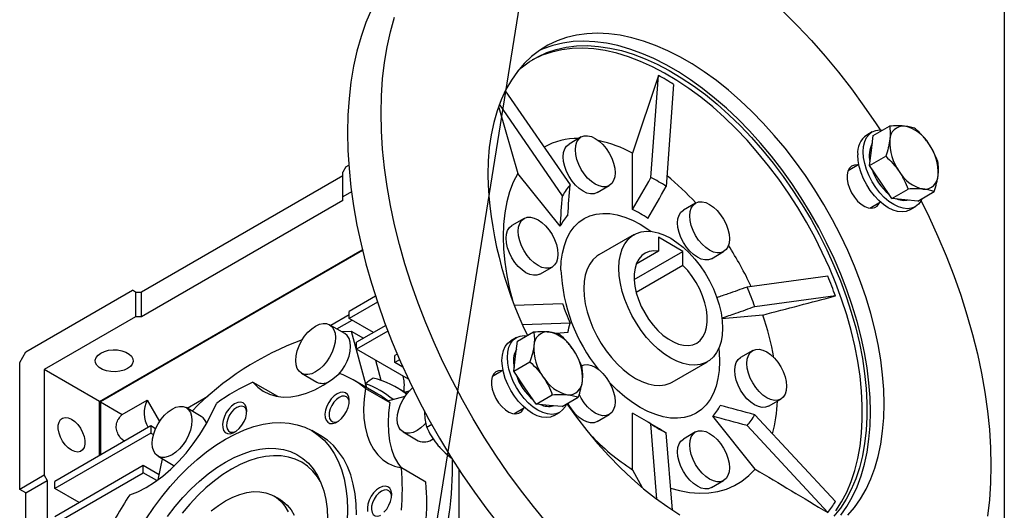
# Model space of a CAD drawing. Header units: millimetres. Extents: x 32 to 1365, y 32 to 1048.
# Tile 9 of 10: x 1137 to 1365, y 748 to 862. Entities that reach past the tile are written whole.
import ezdxf

# ---------------------------------------------------------------- set-up
doc = ezdxf.new("R2010")
doc.units = ezdxf.units.MM
doc.header["$LTSCALE"] = 5
doc.linetypes.add('SLD-Solid', pattern=[0])
doc.layers.add('TEXT', color=140, linetype='SLD-Solid', lineweight=25)
doc.styles.get("Standard").update_dxf_attribs({"font": 'VERDANA.TTF'})
doc.dimstyles.new('SLDDIMSTYLE0', dxfattribs={"dimtxt": 0.18, "dimasz": 5.08, "dimexe": 0, "dimexo": 0.0625, "dimgap": 0, "dimtad": 0, "dimtih": 1, "dimtoh": 1, "dimdec": 0, "dimrnd": 1e-09, "dimzin": 0, "dimdsep": 46, "dimtxsty": 'Standard', "dimblk1": 'DOT', "dimblk2": 'DOT', "dimsah": 1, "dimcen": 0.09, "dimadec": 0, "dimazin": 0, "dimtfac": 5.08, "dimtdec": 0, "dimtofl": 0, "dimtmove": 0, "dimatfit": 3, "dimldrblk": 'DOT', "dimfxl": 0, "dimfrac": 2, "dimtolj": 1, "dimtzin": 0, "dimarcsym": 0})

# ---------------------------------------------------------------- blocks, each defined once
blk = doc.blocks.new('_Dot')
at = {"color": 0, "linetype": 'ByBlock', "lineweight": -2}
blk.add_line((-0.5, 0), (-1, 0), dxfattribs=at)
at = {"color": 0, "linetype": 'ByBlock', "const_width": 0.5}
blk.add_lwpolyline([(-0.25, 0, 1), (0.25, 0, 1)], format="xyb", close=True, dxfattribs=at)

msp = doc.modelspace()

# ---------------------------------------------------------------- linework, layer by layer
for p, q in [((1285.034, 848.792), (1279.052, 830.84)), ((1283.318, 825.147), (1285.034, 848.792)), ((1249.529, 845.263), (1264.571, 823.471)), ((1288.57, 846.751), (1286.853, 823.106)), ((1248.008, 841.423), (1252.422, 826.102)), ((1262.804, 820.956), (1248.167, 842.159)), ((1334.607, 835.737), (1333.334, 835.002)), ((1334.852, 834.908), (1338.611, 837.078)), ((1267.141, 834.566), (1264.312, 832.933)), ((1334.423, 831.417), (1334.852, 834.908)), ((1333.994, 827.926), (1334.423, 831.417)), ((1279.052, 817.744), (1279.052, 830.84)), ((1333.994, 827.926), (1337.752, 830.096)), ((1212.584, 827.63), (1211.877, 826.406)), ((1212.584, 827.63), (1213.23, 828.003)), ((1331.503, 828.172), (1329.031, 826.745)), ((1336.583, 824.133), (1333.994, 827.926)), ((1211.877, 825.589), (1165.208, 798.648)), ((1211.877, 820.69), (1211.877, 826.406)), ((1262.244, 813.884), (1252.422, 826.102)), ((1270.812, 821.674), (1273.64, 823.307)), ((1339.172, 820.339), (1336.583, 824.133)), ((1339.172, 820.339), (1342.931, 822.509)), ((1211.877, 819.873), (1165.208, 792.932)), ((1213.869, 821.84), (1211.877, 820.69)), ((1211.877, 819.873), (1211.877, 820.69)), ((1342.191, 820.037), (1339.172, 820.339)), ((1345.209, 819.734), (1342.191, 820.037)), ((1345.209, 819.734), (1348.968, 821.904)), ((1293.657, 819.258), (1290.829, 817.625)), ((1334.031, 818.084), (1336.503, 819.511)), ((1343.333, 817.681), (1344.606, 818.416)), ((1253.882, 815.702), (1251.054, 814.069)), ((1279.392, 811.937), (1271.26, 807.242)), ((1290.72, 808.074), (1285.063, 811.34)), ((1285.063, 811.34), (1285.063, 808.085)), ((1155.45, 773.257), (1216.38, 808.431)), ((1216.415, 808.287), (1155.627, 773.195)), ((1279.42, 801.551), (1290.72, 808.074)), ((1285.063, 808.085), (1279.892, 805.1)), ((1290.72, 804.819), (1290.72, 808.074)), ((1297.328, 806.367), (1300.157, 808)), ((1257.553, 802.81), (1260.382, 804.443)), ((1290.72, 804.819), (1279.891, 798.568)), ((1324.306, 802.296), (1305.6, 799.786)), ((1138.338, 784.769), (1163.087, 799.056)), ((1163.794, 798.648), (1163.087, 799.056)), ((1163.794, 798.648), (1163.087, 799.056)), ((1163.794, 798.648), (1163.794, 792.932)), ((1163.794, 798.648), (1165.208, 798.648)), ((1165.208, 792.932), (1165.208, 798.648)), ((1219.42, 797.691), (1213.291, 794.153)), ((1326.074, 797.739), (1307.368, 795.23)), ((1219.872, 796.318), (1213.291, 792.52)), ((1251.67, 795.574), (1262.804, 795.959)), ((1163.794, 792.932), (1142.581, 780.686)), ((1165.208, 792.932), (1163.794, 792.932)), ((1213.291, 793.338), (1209.08, 790.906)), ((1213.291, 792.52), (1213.291, 794.153)), ((1218.949, 789.253), (1213.291, 792.52)), ((1309.218, 793.314), (1299.772, 792.469)), ((1212.323, 789.034), (1208.788, 791.075)), ((1210.494, 790.09), (1213.997, 792.112)), ((1221.797, 790.897), (1215.059, 787.008)), ((1264.571, 791.403), (1253.565, 791.022)), ((1211.557, 789.476), (1213.822, 789.57)), ((1213.822, 789.57), (1217.311, 776.547)), ((1213.822, 789.57), (1216.66, 787.932)), ((1222.307, 789.559), (1215.059, 785.375)), ((1252.107, 788.095), (1250.834, 787.36)), ((1252.352, 787.266), (1256.111, 789.436)), ((1264.011, 789.272), (1261.391, 789.038)), ((1215.059, 785.375), (1215.059, 787.008)), ((1251.923, 783.775), (1252.352, 787.266)), ((1136.924, 782.319), (1138.338, 784.769)), ((1227.076, 778.438), (1215.059, 785.375)), ((1224.456, 784.267), (1223.898, 783.945)), ((1223.898, 782.312), (1223.898, 783.945)), ((1251.494, 780.284), (1251.923, 783.775)), ((1306.915, 785.086), (1304.087, 783.454)), ((1136.924, 752.924), (1136.924, 782.319)), ((1220.761, 778.171), (1219.521, 782.799)), ((1225.021, 782.96), (1223.898, 782.312)), ((1225.793, 781.218), (1223.898, 782.312)), ((1251.494, 780.284), (1255.252, 782.454)), ((1288.259, 777.797), (1296.391, 782.491)), ((1155.45, 773.257), (1142.581, 780.686)), ((1142.581, 780.686), (1142.581, 756.19)), ((1202.288, 779.816), (1205.824, 777.775)), ((1249.003, 780.53), (1246.531, 779.103)), ((1254.083, 776.491), (1251.494, 780.284)), ((1191.019, 777.76), (1196.676, 774.494)), ((1220, 774.995), (1214.273, 778.301)), ((1217.382, 776.506), (1217.148, 777.38)), ((1226.775, 775.125), (1224.225, 776.597)), ((1256.672, 772.698), (1254.083, 776.491)), ((1180.569, 774.447), (1175.796, 771.692)), ((1217.112, 776.282), (1222.768, 773.017)), ((1222.258, 773.442), (1226.332, 774.533)), ((1226.229, 775.44), (1227.448, 775.809)), ((1256.672, 772.698), (1260.431, 774.867)), ((1262.709, 772.093), (1266.468, 774.263)), ((1155.45, 760.762), (1155.45, 773.257)), ((1155.627, 773.195), (1155.627, 760.864)), ((1155.627, 773.195), (1160.68, 770.279)), ((1160.68, 770.279), (1166.462, 773.617)), ((1166.462, 773.617), (1169.334, 768.643)), ((1179.04, 769.82), (1175.504, 771.861)), ((1251.531, 770.443), (1254.003, 771.87)), ((1259.691, 772.395), (1256.672, 772.698)), ((1262.709, 772.093), (1259.691, 772.395)), ((1310.586, 772.195), (1313.415, 773.828)), ((1230.833, 771.096), (1230.802, 770.781)), ((1260.833, 770.039), (1262.106, 770.774)), ((1270.812, 768.639), (1273.64, 770.271)), ((1279.052, 757.465), (1279.052, 770.561)), ((1307.45, 757.647), (1297.629, 769.865)), ((1326.074, 750.089), (1307.368, 770.233)), ((1167.33, 767.619), (1145.056, 754.761)), ((1167.33, 767.619), (1167.33, 765.986)), ((1168.436, 766.981), (1167.33, 767.619)), ((1232.467, 767.97), (1231.307, 767.301)), ((1284.7, 750.635), (1283.318, 768.083)), ((1324.306, 747.574), (1305.6, 767.718)), ((1167.33, 765.986), (1145.056, 753.128)), ((1167.33, 765.986), (1167.955, 765.625)), ((1206.773, 765.31), (1204.652, 766.535)), ((1225.823, 766.225), (1229.359, 764.184)), ((1288.273, 748.126), (1286.853, 766.042)), ((1293.657, 766.222), (1290.829, 764.59)), ((1169.005, 760.602), (1172.54, 758.561)), ((1165.562, 758.433), (1145.056, 746.596)), ((1165.562, 756.8), (1165.562, 758.433)), ((1169.284, 756.285), (1165.562, 758.433)), ((1169.057, 755.174), (1170.045, 760.002)), ((1172.54, 758.561), (1172.841, 758.417)), ((1237.021, 760.297), (1236.964, 760.264)), ((1142.581, 756.19), (1136.924, 752.924)), ((1142.581, 756.19), (1143.288, 754.965)), ((1145.056, 744.962), (1165.562, 756.8)), ((1168.756, 754.956), (1165.562, 756.8)), ((1231.09, 754.62), (1225.434, 757.886)), ((1238.747, 757.607), (1238.747, 731.685)), ((1279.052, 757.465), (1281.275, 753.36)), ((1138.338, 752.107), (1143.288, 754.965)), ((1143.288, 754.965), (1143.288, 724.579)), ((1145.056, 753.128), (1145.056, 754.761)), ((1297.328, 753.331), (1300.157, 754.964)), ((1138.338, 752.107), (1136.924, 752.924)), ((1138.338, 673.72), (1138.338, 752.107)), ((1150.713, 749.862), (1145.056, 753.128)), ((1197.317, 750.563), (1195.903, 751.379))]:
    msp.add_line(p, q)
at = {"flags": 128}
for points in [[(1233.653, 881.37), (1231.814, 880.227), (1229.481, 878.521), (1227.283, 876.607), (1225.225, 874.49), (1223.312, 872.174), (1221.549, 869.666), (1219.94, 866.971), (1218.49, 864.097), (1217.202, 861.051), (1216.079, 857.84), (1215.124, 854.472), (1214.34, 850.955), (1213.728, 847.299), (1213.289, 843.512), (1213.026, 839.605), (1212.938, 835.585)], [(1313.947, 863.656), (1317.26, 860.351), (1320.509, 856.894), (1323.686, 853.294), (1326.782, 849.559), (1329.791, 845.7), (1332.704, 841.724), (1335.514, 837.644), (1336.464, 836.205)], [(1220.716, 840.075), (1220.804, 844.095), (1221.067, 848.003), (1221.506, 851.789), (1222.118, 855.446), (1222.903, 858.962), (1223.858, 862.33)], [(1328.941, 746.933), (1330.504, 748.756), (1331.92, 750.769), (1333.182, 752.967), (1334.285, 755.341), (1335.226, 757.88), (1336.001, 760.577), (1336.606, 763.421), (1337.04, 766.401), (1337.302, 769.505), (1337.389, 772.722), (1337.302, 776.039), (1337.04, 779.445), (1336.606, 782.926), (1336.001, 786.469), (1335.226, 790.06), (1334.285, 793.686), (1333.182, 797.334), (1331.92, 800.988), (1330.504, 804.636), (1328.941, 808.264), (1327.235, 811.858), (1325.393, 815.403), (1323.422, 818.888), (1321.33, 822.298), (1319.125, 825.62), (1316.815, 828.843), (1314.408, 831.953), (1311.914, 834.939), (1309.342, 837.79), (1306.702, 840.495), (1304.005, 843.043), (1301.26, 845.425), (1298.477, 847.632), (1295.668, 849.656), (1292.842, 851.488), (1290.011, 853.122), (1287.186, 854.552), (1284.377, 855.772), (1281.594, 856.778), (1278.849, 857.565), (1276.151, 858.132), (1273.511, 858.475), (1270.94, 858.593), (1268.446, 858.486), (1266.039, 858.155), (1263.729, 857.6), (1261.523, 856.824), (1259.431, 855.829), (1257.46, 854.62), (1255.619, 853.201), (1253.913, 851.577), (1252.349, 849.755), (1250.934, 847.741), (1249.672, 845.543), (1248.569, 843.17), (1247.628, 840.63), (1246.853, 837.933), (1246.247, 835.089), (1245.813, 832.11), (1245.552, 829.005), (1245.465, 825.788), (1245.465, 825.788)], [(1327.322, 746.919), (1328.738, 748.932), (1330, 751.13), (1331.103, 753.504), (1332.044, 756.044), (1332.819, 758.74), (1333.424, 761.584), (1333.858, 764.564), (1334.12, 767.668), (1334.207, 770.885), (1334.12, 774.203), (1333.858, 777.608), (1333.424, 781.089), (1332.819, 784.632), (1332.044, 788.223), (1331.103, 791.85), (1330, 795.497), (1328.738, 799.151), (1327.322, 802.8), (1325.759, 806.427), (1324.053, 810.021), (1322.211, 813.566), (1320.24, 817.051), (1318.148, 820.461), (1315.943, 823.783), (1313.633, 827.006), (1311.226, 830.116), (1308.732, 833.102), (1306.16, 835.953), (1303.52, 838.658), (1300.823, 841.206), (1298.078, 843.588), (1295.295, 845.795), (1292.486, 847.819), (1289.66, 849.651), (1286.829, 851.285), (1284.004, 852.715), (1281.195, 853.935), (1278.412, 854.941), (1275.667, 855.728), (1272.969, 856.295), (1270.329, 856.638), (1267.758, 856.756), (1265.264, 856.649), (1262.857, 856.318), (1260.547, 855.763), (1258.341, 854.987), (1257.377, 854.562)], [(1252.45, 849.884), (1253.25, 850.588), (1255.093, 851.972), (1257.063, 853.146), (1259.155, 854.104), (1261.359, 854.843), (1263.667, 855.36), (1266.07, 855.653), (1268.559, 855.72), (1271.124, 855.562), (1273.755, 855.178), (1276.443, 854.572), (1279.176, 853.744), (1281.944, 852.698), (1284.736, 851.438), (1287.542, 849.97), (1290.351, 848.298), (1293.152, 846.429), (1295.933, 844.371), (1298.685, 842.131), (1301.397, 839.718), (1304.058, 837.141), (1306.657, 834.411), (1309.185, 831.537), (1311.632, 828.532), (1313.989, 825.406), (1316.246, 822.172), (1318.395, 818.842), (1320.427, 815.429), (1322.335, 811.947), (1324.111, 808.408), (1325.748, 804.827), (1327.239, 801.217), (1328.58, 797.592), (1329.765, 793.967), (1330.79, 790.355), (1331.65, 786.771), (1332.341, 783.228), (1332.863, 779.739), (1333.211, 776.319), (1333.386, 772.981), (1333.386, 769.737), (1333.211, 766.6), (1332.863, 763.582), (1332.341, 760.696), (1331.65, 757.951), (1330.79, 755.359), (1329.765, 752.93), (1328.58, 750.673), (1327.239, 748.597), (1325.748, 746.71)], [(1326.179, 747.985), (1327.52, 750.061), (1328.705, 752.318), (1329.729, 754.747), (1330.589, 757.339), (1331.281, 760.084), (1331.802, 762.97), (1332.151, 765.988), (1332.325, 769.124), (1332.325, 772.368), (1332.151, 775.707), (1331.802, 779.127), (1331.281, 782.615), (1330.589, 786.159), (1329.729, 789.743), (1328.705, 793.355), (1327.52, 796.98), (1326.179, 800.605), (1324.687, 804.215), (1323.05, 807.796), (1321.274, 811.334), (1319.367, 814.817), (1317.334, 818.23), (1315.186, 821.559), (1312.928, 824.794), (1310.572, 827.919), (1308.125, 830.925), (1305.596, 833.798), (1302.997, 836.529), (1300.336, 839.105), (1297.625, 841.518), (1294.873, 843.758), (1292.091, 845.817), (1289.291, 847.686), (1286.482, 849.357), (1283.676, 850.826), (1280.883, 852.086), (1278.115, 853.131), (1275.382, 853.959), (1272.695, 854.566), (1270.063, 854.949), (1267.498, 855.108), (1265.009, 855.04), (1262.606, 854.748), (1260.298, 854.231), (1258.094, 853.492), (1256.003, 852.534), (1255.786, 852.419)], [(1259.168, 745.216), (1256.071, 748.951), (1253.063, 752.81), (1250.15, 756.786), (1247.339, 760.866), (1244.639, 765.043), (1242.054, 769.304), (1239.592, 773.64), (1237.259, 778.039), (1235.061, 782.491), (1233.003, 786.985), (1231.09, 791.509), (1229.327, 796.053), (1227.719, 800.605), (1226.269, 805.153), (1224.98, 809.686), (1223.858, 814.194), (1222.903, 818.664), (1222.118, 823.087), (1221.506, 827.45), (1221.067, 831.742), (1220.804, 835.955), (1220.716, 840.075), (1220.716, 840.075)], [(1332.535, 831.158), (1332.622, 832.385), (1332.881, 833.482), (1333.306, 834.42), (1333.886, 835.178), (1334.606, 835.737), (1335.45, 836.082), (1336.396, 836.205), (1337.034, 836.167)], [(1212.938, 835.585), (1213.026, 831.464), (1213.289, 827.252), (1213.728, 822.959), (1214.34, 818.596), (1215.124, 814.174), (1216.079, 809.704), (1217.202, 805.196), (1218.49, 800.663), (1219.94, 796.114), (1221.549, 791.563), (1223.312, 787.019), (1225.225, 782.495), (1227.283, 778.001), (1229.481, 773.549), (1231.814, 769.149), (1234.276, 764.814), (1236.86, 760.552), (1239.561, 756.376), (1242.372, 752.295), (1245.285, 748.32), (1248.293, 744.46)], [(1274.987, 826.283), (1274.898, 825.299), (1274.637, 824.454), (1274.212, 823.782), (1273.64, 823.307), (1272.944, 823.049), (1272.149, 823.018), (1271.287, 823.213), (1270.39, 823.629), (1269.494, 824.249), (1268.631, 825.048), (1267.837, 825.998), (1267.14, 827.06), (1266.569, 828.194), (1266.144, 829.357), (1265.882, 830.503), (1265.794, 831.59), (1265.882, 832.574), (1266.144, 833.419), (1266.569, 834.091), (1267.14, 834.566), (1267.837, 834.824), (1268.631, 834.855), (1269.494, 834.66), (1270.39, 834.244), (1271.287, 833.624), (1272.149, 832.825), (1272.944, 831.875), (1273.64, 830.813), (1274.212, 829.679), (1274.637, 828.516), (1274.898, 827.37), (1274.987, 826.283)], [(1270.812, 821.674), (1270.115, 821.417), (1269.321, 821.385), (1268.459, 821.581), (1267.562, 821.996), (1266.665, 822.616), (1265.803, 823.416), (1265.008, 824.365), (1264.312, 825.427), (1263.74, 826.561), (1263.316, 827.724), (1263.054, 828.871), (1262.966, 829.957), (1263.054, 830.942), (1263.316, 831.786), (1263.74, 832.459), (1264.312, 832.933), (1264.312, 832.933)], [(1346.192, 820.302), (1345.907, 819.732), (1345.327, 818.974), (1344.606, 818.416), (1343.763, 818.071), (1342.817, 817.948), (1341.792, 818.049), (1340.713, 818.373), (1339.606, 818.911), (1338.5, 819.65), (1337.421, 820.572), (1336.396, 821.654), (1335.45, 822.87), (1334.606, 824.189), (1333.886, 825.579), (1333.306, 827.006), (1332.881, 828.435), (1332.622, 829.831), (1332.535, 831.158)], [(1343.333, 817.681), (1342.49, 817.336), (1341.544, 817.213), (1340.519, 817.314), (1339.44, 817.638), (1338.334, 818.176), (1337.227, 818.915), (1336.149, 819.837), (1335.123, 820.919), (1334.177, 822.135), (1333.334, 823.454), (1332.613, 824.844), (1332.033, 826.272), (1331.609, 827.701), (1331.35, 829.096), (1331.263, 830.424)], [(1331.323, 828.068), (1331.237, 828.079), (1330.494, 828.053), (1329.853, 827.794), (1329.344, 827.315), (1328.991, 826.637), (1328.81, 825.793), (1328.81, 824.822), (1328.991, 823.77), (1329.344, 822.684), (1329.853, 821.617), (1330.494, 820.619), (1331.237, 819.735), (1332.048, 819.007), (1332.887, 818.47), (1333.717, 818.148), (1334.498, 818.056), (1335.195, 818.2), (1335.773, 818.571), (1336.206, 819.153), (1336.322, 819.407)], [(1252.422, 826.102), (1251.39, 824.092), (1250.537, 821.894), (1249.868, 819.521), (1249.387, 816.987), (1249.097, 814.309), (1249, 811.501), (1249.097, 808.582), (1249.387, 805.569), (1249.868, 802.48), (1250.537, 799.335), (1251.204, 796.793)], [(1341.766, 819.792), (1340.798, 820.003), (1340.203, 820.236)], [(1343.154, 819.94), (1342.665, 819.816), (1341.766, 819.792)], [(1345.941, 819.791), (1347.793, 816.019), (1349.851, 811.525), (1351.764, 807.001), (1353.526, 802.457), (1355.135, 797.905), (1356.585, 793.357), (1357.873, 788.824), (1358.996, 784.316), (1359.951, 779.846), (1360.735, 775.423), (1361.348, 771.06), (1361.786, 766.768), (1362.05, 762.555), (1362.137, 758.435), (1362.05, 754.415), (1361.786, 750.507), (1361.348, 746.721)], [(1297.328, 806.367), (1296.632, 806.109), (1295.837, 806.077), (1294.975, 806.273), (1294.078, 806.689), (1293.182, 807.308), (1292.32, 808.108), (1291.525, 809.057), (1290.828, 810.119), (1290.257, 811.254), (1289.832, 812.416), (1289.571, 813.563), (1289.482, 814.649), (1289.571, 815.634), (1289.832, 816.479), (1290.257, 817.151), (1290.828, 817.625), (1290.829, 817.625)], [(1301.503, 810.976), (1301.415, 809.991), (1301.153, 809.146), (1300.728, 808.474), (1300.157, 808), (1299.46, 807.742), (1298.666, 807.71), (1297.804, 807.906), (1296.907, 808.321), (1296.01, 808.941), (1295.148, 809.741), (1294.353, 810.69), (1293.657, 811.752), (1293.085, 812.886), (1292.661, 814.049), (1292.399, 815.196), (1292.311, 816.282), (1292.399, 817.267), (1292.661, 818.111), (1293.085, 818.784), (1293.657, 819.258), (1294.353, 819.516), (1295.148, 819.548), (1296.01, 819.352), (1296.907, 818.936), (1297.804, 818.317), (1298.666, 817.517), (1299.46, 816.568), (1300.157, 815.506), (1300.728, 814.371), (1301.153, 813.209), (1301.415, 812.062), (1301.503, 810.976)], [(1261.728, 807.419), (1261.64, 806.435), (1261.378, 805.59), (1260.954, 804.918), (1260.382, 804.443), (1259.686, 804.185), (1258.891, 804.154), (1258.029, 804.349), (1257.132, 804.765), (1256.235, 805.385), (1255.373, 806.184), (1254.579, 807.134), (1253.882, 808.196), (1253.311, 809.33), (1252.886, 810.493), (1252.624, 811.639), (1252.536, 812.726), (1252.624, 813.71), (1252.886, 814.555), (1253.311, 815.227), (1253.882, 815.702), (1254.579, 815.96), (1255.373, 815.991), (1256.235, 815.796), (1257.132, 815.38), (1258.029, 814.76), (1258.891, 813.961), (1259.686, 813.011), (1260.382, 811.949), (1260.954, 810.815), (1261.378, 809.652), (1261.64, 808.506), (1261.728, 807.419)], [(1262.435, 803.745), (1262.524, 805.775), (1262.789, 807.683), (1263.227, 809.451), (1263.835, 811.062), (1264.606, 812.5), (1265.534, 813.751), (1266.609, 814.804), (1267.82, 815.649), (1269.157, 816.276), (1270.606, 816.681), (1272.154, 816.858), (1273.785, 816.808), (1275.483, 816.529), (1277.233, 816.025), (1279.018, 815.3), (1280.82, 814.362), (1282.622, 813.22), (1283.368, 812.686)], [(1257.553, 802.81), (1256.857, 802.552), (1256.063, 802.521), (1255.2, 802.716), (1254.304, 803.132), (1253.407, 803.752), (1252.545, 804.552), (1251.75, 805.501), (1251.054, 806.563), (1250.482, 807.697), (1250.057, 808.86), (1249.796, 810.007), (1249.707, 811.093), (1249.796, 812.077), (1250.057, 812.922), (1250.482, 813.594), (1251.054, 814.069), (1251.054, 814.069)], [(1275.87, 804.153), (1275.958, 805.776), (1276.22, 807.274), (1276.652, 808.625), (1277.247, 809.81), (1277.998, 810.81), (1278.894, 811.613), (1279.92, 812.206), (1281.063, 812.58), (1282.305, 812.73), (1283.629, 812.654), (1285.014, 812.353), (1286.442, 811.83), (1287.891, 811.095), (1289.34, 810.158), (1290.768, 809.031), (1292.154, 807.732), (1293.478, 806.28), (1294.72, 804.696), (1295.863, 803.003), (1296.889, 801.225), (1297.784, 799.388), (1298.535, 797.52), (1299.131, 795.648), (1299.563, 793.798), (1299.824, 791.998), (1299.912, 790.275), (1299.824, 788.652), (1299.563, 787.154), (1299.131, 785.803), (1298.535, 784.619), (1297.784, 783.618), (1296.889, 782.815), (1295.863, 782.222), (1294.72, 781.848), (1293.478, 781.698), (1292.154, 781.774), (1290.768, 782.075), (1289.34, 782.598), (1287.891, 783.333), (1286.442, 784.27), (1285.014, 785.397), (1283.629, 786.696), (1282.305, 788.148), (1281.063, 789.732), (1279.92, 791.426), (1278.894, 793.203), (1277.998, 795.04), (1277.247, 796.908), (1276.652, 798.78), (1276.22, 800.63), (1275.958, 802.43), (1275.87, 804.153)], [(1271.26, 807.242), (1270.762, 806.919), (1269.867, 806.116), (1269.116, 805.115), (1268.52, 803.931), (1268.088, 802.579), (1267.826, 801.082), (1267.739, 799.459), (1267.826, 797.735), (1268.088, 795.935), (1268.52, 794.086), (1269.116, 792.213), (1269.867, 790.345), (1270.762, 788.509), (1271.788, 786.731), (1272.931, 785.038), (1274.173, 783.453), (1275.497, 782.001), (1276.883, 780.703), (1278.311, 779.576), (1279.76, 778.638), (1281.208, 777.903), (1282.636, 777.381), (1284.022, 777.08), (1285.346, 777.004), (1286.588, 777.154), (1287.731, 777.528), (1288.259, 777.797)], [(1285.063, 808.085), (1283.946, 808.167), (1282.911, 808.022), (1281.979, 807.656), (1281.168, 807.073), (1280.496, 806.288), (1279.977, 805.316), (1279.62, 804.177), (1279.434, 802.894), (1279.422, 801.494), (1279.585, 800.006), (1279.919, 798.461), (1280.417, 796.89), (1281.069, 795.325), (1281.862, 793.8), (1282.779, 792.344), (1283.802, 790.989), (1284.908, 789.763), (1286.077, 788.69), (1287.282, 787.792), (1288.5, 787.089), (1289.706, 786.595), (1290.874, 786.319), (1291.981, 786.268), (1293.003, 786.442), (1293.92, 786.839), (1294.713, 787.449), (1295.365, 788.26), (1295.863, 789.256), (1296.197, 790.416), (1296.36, 791.716), (1296.348, 793.13), (1296.162, 794.627), (1295.806, 796.178), (1295.286, 797.75), (1294.614, 799.311), (1293.803, 800.829), (1292.871, 802.273), (1291.836, 803.612), (1290.72, 804.819)], [(1205.538, 790.753), (1206.435, 791.169), (1207.297, 791.364), (1208.092, 791.333), (1208.788, 791.075), (1209.36, 790.6), (1209.784, 789.928), (1210.046, 789.083), (1210.134, 788.099), (1210.046, 787.012), (1209.784, 785.866), (1209.36, 784.703), (1208.788, 783.569), (1208.092, 782.507), (1207.297, 781.557), (1206.435, 780.758), (1205.538, 780.138), (1204.641, 779.722), (1203.779, 779.527), (1202.985, 779.558), (1202.288, 779.816), (1201.716, 780.291), (1201.292, 780.963), (1201.03, 781.808), (1200.942, 782.792), (1201.03, 783.879), (1201.292, 785.025), (1201.716, 786.188), (1202.288, 787.322), (1202.985, 788.384), (1203.779, 789.334), (1204.641, 790.133), (1205.538, 790.753)], [(1210.852, 779.537), (1211.627, 780.466), (1212.324, 781.528), (1212.895, 782.662), (1213.32, 783.825), (1213.581, 784.971), (1213.67, 786.058), (1213.581, 787.042), (1213.32, 787.887), (1212.895, 788.559), (1212.324, 789.034), (1212.323, 789.034)], [(1263.692, 772.66), (1263.407, 772.09), (1262.827, 771.333), (1262.106, 770.774), (1261.263, 770.429), (1260.317, 770.306), (1259.292, 770.407), (1258.213, 770.731), (1257.106, 771.269), (1256, 772.008), (1254.921, 772.93), (1253.896, 774.012), (1252.95, 775.228), (1252.106, 776.547), (1251.386, 777.938), (1250.806, 779.365), (1250.381, 780.794), (1250.122, 782.189), (1250.035, 783.517), (1250.122, 784.744), (1250.381, 785.84), (1250.806, 786.779), (1251.386, 787.537), (1252.106, 788.095), (1252.95, 788.44), (1253.896, 788.563), (1254.534, 788.526)], [(1260.833, 770.039), (1259.99, 769.694), (1259.044, 769.571), (1258.019, 769.673), (1256.94, 769.996), (1255.834, 770.534), (1254.727, 771.273), (1253.649, 772.195), (1252.623, 773.278), (1251.677, 774.493), (1250.834, 775.812), (1250.113, 777.203), (1249.533, 778.63), (1249.109, 780.059), (1248.85, 781.454), (1248.763, 782.782), (1248.85, 784.009), (1249.109, 785.105), (1249.533, 786.044), (1250.113, 786.802), (1250.834, 787.36), (1250.834, 787.36)], [(1299.028, 785.56), (1299.116, 784.651), (1299.205, 782.519), (1299.116, 780.489), (1298.852, 778.581), (1298.413, 776.813), (1297.805, 775.202), (1297.034, 773.764), (1296.107, 772.513), (1295.032, 771.46), (1293.82, 770.615), (1292.483, 769.988), (1291.034, 769.583), (1289.487, 769.406), (1287.856, 769.456), (1286.157, 769.735), (1284.407, 770.239), (1282.622, 770.964), (1280.82, 771.902), (1279.018, 773.044), (1277.233, 774.38), (1275.483, 775.897), (1273.785, 777.579), (1273.705, 777.664)], [(1161.948, 780.935), (1161.115, 780.558), (1160.15, 780.307), (1159.109, 780.197), (1158.053, 780.234), (1157.043, 780.416), (1156.137, 780.732), (1155.389, 781.164), (1154.841, 781.687), (1154.526, 782.27), (1154.462, 782.88), (1154.653, 783.481), (1155.087, 784.038), (1155.74, 784.519), (1156.573, 784.896), (1157.538, 785.146), (1158.579, 785.257), (1159.636, 785.22), (1160.646, 785.038), (1161.552, 784.722), (1162.3, 784.29), (1162.847, 783.767), (1163.162, 783.184), (1163.226, 782.574), (1163.035, 781.973), (1162.601, 781.416), (1161.948, 780.935)], [(1310.586, 772.195), (1309.89, 771.937), (1309.096, 771.905), (1308.233, 772.101), (1307.337, 772.517), (1306.44, 773.136), (1305.578, 773.936), (1304.783, 774.885), (1304.087, 775.948), (1303.515, 777.082), (1303.09, 778.245), (1302.829, 779.391), (1302.74, 780.478), (1302.829, 781.462), (1303.09, 782.307), (1303.515, 782.979), (1304.087, 783.453), (1304.087, 783.454)], [(1314.761, 776.804), (1314.673, 775.819), (1314.411, 774.975), (1313.987, 774.302), (1313.415, 773.828), (1312.719, 773.57), (1311.924, 773.538), (1311.062, 773.734), (1310.165, 774.15), (1309.268, 774.769), (1308.406, 775.569), (1307.612, 776.518), (1306.915, 777.58), (1306.344, 778.715), (1305.919, 779.877), (1305.657, 781.024), (1305.569, 782.11), (1305.657, 783.095), (1305.919, 783.94), (1306.344, 784.612), (1306.915, 785.086), (1307.612, 785.344), (1308.406, 785.376), (1309.268, 785.18), (1310.165, 784.765), (1311.062, 784.145), (1311.924, 783.345), (1312.719, 782.396), (1313.415, 781.334), (1313.987, 780.2), (1314.411, 779.037), (1314.673, 777.89), (1314.761, 776.804)], [(1267.141, 781.53), (1267.837, 781.788), (1268.631, 781.82), (1269.494, 781.624), (1270.39, 781.208), (1271.287, 780.589), (1272.149, 779.789), (1272.944, 778.84), (1273.64, 777.777), (1274.212, 776.643), (1274.637, 775.48), (1274.898, 774.334), (1274.987, 773.247)], [(1191.019, 777.76), (1192.143, 776.601), (1193.419, 775.67), (1194.834, 774.976), (1196.374, 774.527), (1198.023, 774.326), (1199.764, 774.377), (1201.579, 774.678), (1203.451, 775.227), (1205.359, 776.018), (1207.285, 777.042), (1209.208, 778.29), (1211.11, 779.748)], [(1248.823, 780.426), (1248.737, 780.437), (1247.994, 780.411), (1247.353, 780.153), (1246.844, 779.673), (1246.491, 778.996), (1246.31, 778.152), (1246.31, 777.181), (1246.491, 776.128), (1246.844, 775.043), (1247.353, 773.976), (1247.994, 772.977), (1248.737, 772.093), (1249.548, 771.366), (1250.387, 770.828), (1251.217, 770.506), (1251.998, 770.415), (1252.695, 770.558), (1253.273, 770.929), (1253.706, 771.511), (1253.822, 771.765)], [(1231.134, 768.301), (1230.832, 767.967), (1229.97, 767.167), (1229.073, 766.547), (1228.176, 766.131), (1227.314, 765.936), (1226.52, 765.968), (1225.823, 766.226), (1225.252, 766.7), (1224.827, 767.372), (1224.565, 768.217), (1224.477, 769.201), (1224.565, 770.288), (1224.827, 771.434), (1225.252, 772.597), (1225.823, 773.731), (1226.52, 774.794), (1227.314, 775.743), (1228.04, 776.43)], [(1210.525, 775.071), (1209.822, 774.562), (1209.162, 773.88), (1208.589, 773.068), (1208.137, 772.176), (1207.835, 771.261), (1207.702, 770.38), (1207.747, 769.589), (1207.966, 768.937), (1208.346, 768.465), (1208.862, 768.202), (1209.484, 768.167), (1210.17, 768.36), (1210.879, 768.769), (1211.566, 769.369), (1212.187, 770.122), (1212.704, 770.981), (1213.084, 771.891), (1213.303, 772.796), (1213.348, 773.639), (1213.215, 774.367), (1212.913, 774.933), (1212.461, 775.303), (1211.888, 775.453), (1211.228, 775.374), (1210.525, 775.071)], [(1211.003, 774.242), (1210.369, 773.776), (1209.782, 773.142), (1209.286, 772.389), (1208.917, 771.572), (1208.702, 770.752), (1208.659, 769.99), (1208.789, 769.341), (1209.083, 768.855), (1209.52, 768.567), (1210.067, 768.499), (1210.683, 768.655), (1210.776, 768.696)], [(1213.342, 773.142), (1213.304, 773.409), (1213.09, 773.982), (1212.721, 774.372), (1212.224, 774.552), (1211.637, 774.508), (1211.003, 774.242)], [(1217.112, 776.282), (1216.799, 773.906), (1216.68, 771.616), (1216.756, 769.436), (1217.025, 767.388), (1217.486, 765.493), (1218.132, 763.77), (1218.959, 762.236), (1219.957, 760.908), (1221.116, 759.799), (1222.424, 758.92), (1223.868, 758.28), (1225.434, 757.886)], [(1274.987, 773.247), (1274.898, 772.263), (1274.637, 771.418), (1274.212, 770.746), (1273.64, 770.272), (1272.944, 770.014), (1272.149, 769.982), (1271.287, 770.178), (1270.39, 770.593), (1269.494, 771.213), (1268.631, 772.013), (1267.837, 772.962), (1267.14, 774.024), (1266.63, 775.021)], [(1162.44, 751.652), (1164.342, 752.389), (1166.265, 753.362), (1168.191, 754.561), (1170.099, 755.974), (1171.971, 757.586), (1173.786, 759.381), (1175.527, 761.34), (1177.176, 763.444), (1178.716, 765.671), (1180.131, 767.999), (1181.407, 770.403), (1182.531, 772.86)], [(1172.255, 771.539), (1173.151, 771.955), (1174.013, 772.15), (1174.808, 772.119), (1175.505, 771.861), (1176.076, 771.386), (1176.501, 770.714), (1176.762, 769.869), (1176.851, 768.885), (1176.762, 767.798), (1176.501, 766.652), (1176.076, 765.489), (1175.505, 764.355), (1174.808, 763.292), (1174.013, 762.343), (1173.151, 761.543), (1172.255, 760.924), (1171.358, 760.508), (1170.496, 760.312), (1169.701, 760.344), (1169.005, 760.602), (1168.433, 761.077), (1168.008, 761.749), (1167.747, 762.594), (1167.658, 763.578), (1167.747, 764.664), (1168.008, 765.811), (1168.433, 766.974), (1169.005, 768.108), (1169.701, 769.17), (1170.496, 770.12), (1171.358, 770.919), (1172.255, 771.539)], [(1186.775, 772.72), (1186.072, 772.212), (1185.412, 771.53), (1184.839, 770.717), (1184.387, 769.826), (1184.085, 768.91), (1183.952, 768.03), (1183.997, 767.238), (1184.216, 766.586), (1184.596, 766.114), (1185.112, 765.852), (1185.734, 765.816), (1186.42, 766.009), (1187.129, 766.418), (1187.816, 767.018), (1188.437, 767.771), (1188.954, 768.63), (1189.334, 769.541), (1189.553, 770.446), (1189.598, 771.289), (1189.465, 772.016), (1189.163, 772.583), (1188.711, 772.953), (1188.138, 773.103), (1187.478, 773.024), (1186.775, 772.72)], [(1187.253, 771.892), (1186.619, 771.425), (1186.032, 770.792), (1185.536, 770.039), (1185.167, 769.222), (1184.952, 768.402), (1184.909, 767.639), (1185.039, 766.991), (1185.333, 766.505), (1185.77, 766.217), (1186.317, 766.148), (1186.933, 766.305), (1187.026, 766.345)], [(1189.592, 770.792), (1189.554, 771.058), (1189.34, 771.631), (1188.971, 772.022), (1188.474, 772.202), (1187.887, 772.157), (1187.253, 771.892)], [(1222.768, 773.017), (1222.456, 770.64), (1222.337, 768.351), (1222.413, 766.17), (1222.682, 764.122), (1223.143, 762.227), (1223.789, 760.504), (1224.616, 758.971), (1225.4, 757.892)], [(1263.832, 772.741), (1266.039, 769.668), (1268.446, 766.557), (1270.94, 763.571), (1273.511, 760.72), (1276.151, 758.015), (1278.849, 755.467), (1281.594, 753.085), (1284.377, 750.878), (1287.186, 748.854), (1290.011, 747.022)], [(1270.812, 768.639), (1270.115, 768.381), (1269.321, 768.349), (1268.459, 768.545), (1267.562, 768.96), (1266.665, 769.58), (1265.803, 770.38), (1265.008, 771.329), (1264.312, 772.391), (1264.052, 772.868)], [(1148.945, 761.996), (1148.202, 762.529), (1147.502, 763.239), (1146.886, 764.086), (1146.39, 765.019), (1146.042, 765.985), (1145.863, 766.927), (1145.863, 767.791), (1146.042, 768.527), (1146.39, 769.092), (1146.886, 769.452), (1147.502, 769.587), (1148.202, 769.49), (1148.945, 769.165), (1149.688, 768.632), (1150.387, 767.922), (1151.003, 767.075), (1151.499, 766.142), (1151.847, 765.176), (1152.026, 764.234), (1152.026, 763.369), (1151.847, 762.634), (1151.499, 762.069), (1151.003, 761.709), (1150.387, 761.574), (1149.688, 761.671), (1148.945, 761.996)], [(1184.654, 764.555), (1186.873, 765.735), (1189.078, 766.707), (1191.256, 767.464), (1193.394, 768.002), (1195.478, 768.317), (1197.494, 768.408), (1199.432, 768.273), (1201.279, 767.914), (1203.023, 767.333), (1204.654, 766.534), (1206.161, 765.521), (1207.536, 764.301), (1208.77, 762.881), (1209.855, 761.27), (1210.785, 759.477), (1211.554, 757.515), (1212.156, 755.395), (1212.59, 753.13), (1212.851, 750.733), (1212.938, 748.221), (1212.851, 745.608)], [(1215.059, 746.997), (1214.972, 749.509), (1214.711, 751.905), (1214.278, 754.17), (1213.675, 756.29), (1212.906, 758.253), (1211.976, 760.045), (1210.891, 761.656), (1209.657, 763.076), (1208.283, 764.296), (1206.775, 765.309), (1206.773, 765.31)], [(1301.503, 757.94), (1301.415, 756.955), (1301.153, 756.111), (1300.728, 755.438), (1300.157, 754.964), (1299.46, 754.706), (1298.666, 754.674), (1297.804, 754.87), (1296.907, 755.286), (1296.01, 755.905), (1295.148, 756.705), (1294.353, 757.654), (1293.657, 758.716), (1293.085, 759.85), (1292.661, 761.013), (1292.399, 762.16), (1292.311, 763.246), (1292.399, 764.231), (1292.661, 765.075), (1293.085, 765.748), (1293.657, 766.222), (1294.353, 766.48), (1295.148, 766.512), (1296.01, 766.316), (1296.907, 765.901), (1297.804, 765.281), (1298.666, 764.481), (1299.46, 763.532), (1300.157, 762.47), (1300.728, 761.336), (1301.153, 760.173), (1301.415, 759.026), (1301.503, 757.94)], [(1166.284, 746.125), (1168.029, 748.719), (1169.875, 751.21), (1171.813, 753.582), (1173.83, 755.82), (1175.913, 757.91), (1178.051, 759.84), (1180.229, 761.598), (1182.434, 763.173), (1184.654, 764.555)], [(1297.328, 753.331), (1296.632, 753.073), (1295.837, 753.041), (1294.975, 753.237), (1294.078, 753.653), (1293.182, 754.272), (1292.32, 755.072), (1291.525, 756.021), (1290.828, 757.083), (1290.257, 758.218), (1289.832, 759.38), (1289.571, 760.527), (1289.482, 761.614), (1289.571, 762.598), (1289.832, 763.443), (1290.257, 764.115), (1290.828, 764.589), (1290.829, 764.59)], [(1184.654, 759.247), (1186.69, 760.321), (1188.711, 761.185), (1190.702, 761.832), (1192.649, 762.257), (1194.536, 762.458), (1196.35, 762.432), (1198.078, 762.18), (1199.706, 761.704), (1201.222, 761.007), (1202.616, 760.095), (1203.877, 758.974), (1204.996, 757.652), (1205.964, 756.14), (1206.774, 754.448), (1207.421, 752.589), (1207.899, 750.577), (1208.205, 748.426), (1208.336, 746.153)], [(1206.614, 754.825), (1205.97, 755.835), (1204.893, 757.165), (1203.672, 758.297), (1202.318, 759.222), (1200.84, 759.933), (1199.249, 760.424), (1197.558, 760.692), (1195.78, 760.735), (1193.928, 760.551), (1192.016, 760.144), (1190.058, 759.515), (1188.071, 758.669), (1186.068, 757.614)], [(1171.23, 746.681), (1172.957, 748.928), (1174.771, 751.048), (1176.658, 753.026), (1178.605, 754.848), (1180.596, 756.5), (1182.617, 757.97), (1184.654, 759.247)], [(1186.068, 757.614), (1184.065, 756.357), (1182.077, 754.907), (1180.12, 753.276), (1178.208, 751.476), (1176.356, 749.521), (1174.577, 747.425)], [(1287.868, 753.232), (1289.907, 752.672), (1292.255, 752.241), (1294.534, 752.059), (1296.73, 752.126), (1298.829, 752.443), (1300.818, 753.007), (1302.686, 753.815), (1304.421, 754.862), (1306.012, 756.142), (1307.45, 757.647)], [(1221.404, 747.622), (1222.025, 748.375), (1222.542, 749.234), (1222.922, 750.145), (1223.141, 751.05), (1223.185, 751.893), (1223.053, 752.62), (1222.751, 753.187), (1222.299, 753.557), (1221.725, 753.707), (1221.066, 753.628), (1220.363, 753.324)], [(1181.346, 747.954), (1182.991, 749.204), (1184.654, 750.265), (1186.317, 751.125), (1187.962, 751.773), (1189.57, 752.204), (1191.125, 752.413), (1192.609, 752.396), (1194.005, 752.155), (1195.299, 751.692), (1196.477, 751.012), (1197.525, 750.122), (1198.432, 749.033), (1199.188, 747.756)], [(1220.363, 753.324), (1219.659, 752.816), (1219, 752.134), (1218.426, 751.321), (1217.974, 750.43), (1217.673, 749.514), (1217.54, 748.634), (1217.584, 747.842)], [(1220.841, 752.496), (1220.207, 752.029), (1219.62, 751.396), (1219.123, 750.643), (1218.754, 749.826), (1218.54, 749.006), (1218.496, 748.243), (1218.627, 747.595), (1218.921, 747.109), (1219.358, 746.821), (1219.905, 746.752), (1220.521, 746.909), (1220.613, 746.949)], [(1223.18, 751.396), (1223.142, 751.662), (1222.927, 752.235), (1222.558, 752.626), (1222.062, 752.806), (1221.475, 752.761), (1220.841, 752.496)], [(1197.317, 750.563), (1197.891, 750.195), (1198.939, 749.306), (1199.846, 748.217), (1200.602, 746.94)]]:
    msp.add_lwpolyline(points, dxfattribs=at)
for centre, radius, start, end in [((1341.861, 833.905), 3.174, 85.05187, 180.47463), ((1340.241, 828.588), 8.688, 30.30111, 77.41192), ((1266.336, 817.916), 16.297, 89.32588, 118.61702), ((1264.552, 803.345), 31.084, 62.19399, 77.70648), ((1336.139, 830.975), 4.908, 124.86125, 186.45093), ((1349.952, 833.257), 11.282, 176.84046, 216.19357), ((1340.003, 830.214), 6.079, 152.25413, 193.72695), ((1338.637, 826.309), 11.282, 356.84046, 36.19357), ((1346.846, 831.27), 12.995, 198.45844, 230.17503), ((1348.348, 830.978), 8.688, 210.30111, 257.41192), ((1335.799, 828.425), 90.373, 181.67208, 206.14321), ((1248.285, 777.808), 61.513, 42.40053, 50.9552), ((1346.728, 825.661), 3.174, 265.05187, 0.47463), ((1267.203, 793.136), 27.312, 55.7167, 64.28868), ((1272.621, 808.469), 11.705, 137.35348, 152.44517), ((1236.141, 767.341), 77.571, 24.82799, 32.89129), ((1301.874, 805.448), 39.475, 182.47194, 218.72846), ((1249.373, 772.17), 63.471, 10.22513, 19.45857), ((1259.361, 786.263), 3.174, 85.05187, 180.47463), ((1257.741, 780.946), 8.688, 30.30111, 77.41192), ((1226.208, 722.771), 69.023, 110.14508, 135.60315), ((1267.452, 785.615), 11.282, 176.84046, 216.19357), ((1257.212, 782.608), 5.806, 151.22982, 194.75126), ((1256.137, 778.667), 11.282, 356.84046, 36.19357), ((1205.042, 762.311), 18.463, 49.17675, 70.8125), ((1214.319, 759.443), 19.807, 51.53526, 76.68127), ((1264.257, 783.568), 12.892, 198.32827, 230.3052), ((1265.848, 783.336), 8.688, 210.30111, 257.41192), ((1212.542, 730.676), 51.77, 114.56601, 125.42862), ((1207.13, 780.541), 3.059, 244.72423, 296.89975), ((1211.096, 759.571), 18.809, 48.75664, 71.23261), ((1264.228, 778.019), 3.174, 265.05187, 0.47463), ((1210.777, 759.024), 18.442, 51.44206, 59.99374), ((1172.588, 770.669), 6.798, 154.30334, 210.09952), ((1210.441, 758.721), 18.877, 49.22775, 51.24383), ((1259.557, 776.225), 4.077, 242.94464, 285.61262), ((1289.019, 777.795), 11.705, 317.35348, 332.44517), ((1279.45, 774.25), 33.178, 345.16995, 358.4749), ((1177.665, 767.591), 2.618, 12.49783, 58.3251), ((1309.991, 804.807), 56.555, 223.81237, 236.83524), ((1230.685, 767.515), 3.585, 248.29252, 306.30284), ((1155.022, 758.507), 82.289, 343.19556, 0.93777), ((1173.883, 752.986), 51.783, 354.56958, 5.43042), ((1179.54, 749.72), 51.783, 354.56958, 5.43042), ((1241.579, 699.031), 95.036, 146.37932, 153.62068)]:
    msp.add_arc(centre, radius, start, end)
for points in [[(1288.57, 846.751), (1287.398, 847.5), (1286.216, 848.182), (1285.034, 848.792)], [(1279.052, 817.744), (1280.474, 820.212), (1281.896, 822.68), (1283.318, 825.147)], [(1286.853, 823.106), (1285.686, 823.895), (1284.501, 824.58), (1283.318, 825.147)], [(1264.571, 823.471), (1263.912, 822.739), (1263.319, 821.895), (1262.804, 820.956)], [(1264.011, 816.399), (1264.197, 818.757), (1264.384, 821.114), (1264.571, 823.471)], [(1282.588, 815.703), (1284.009, 818.171), (1285.431, 820.639), (1286.853, 823.106)], [(1262.244, 813.884), (1262.429, 816.241), (1262.616, 818.599), (1262.804, 820.956)], [(1326.074, 797.739), (1325.54, 799.264), (1324.949, 800.786), (1324.306, 802.296)], [(1307.368, 795.23), (1306.868, 796.755), (1306.275, 798.283), (1305.6, 799.786)], [(1309.218, 793.314), (1314.836, 794.789), (1320.455, 796.264), (1326.074, 797.739)], [(1262.804, 795.959), (1263.319, 794.443), (1263.912, 792.915), (1264.571, 791.403)], [(1264.011, 789.272), (1264.197, 789.982), (1264.384, 790.692), (1264.571, 791.403)], [(1218.881, 778.717), (1218.284, 778.294), (1217.704, 777.85), (1217.148, 777.38)], [(1307.368, 770.233), (1304.711, 770.948), (1302.054, 771.664), (1299.397, 772.38)], [(1283.318, 768.083), (1281.896, 768.908), (1280.474, 769.734), (1279.052, 770.561)], [(1305.6, 767.718), (1302.943, 768.433), (1300.286, 769.148), (1297.629, 769.865)], [(1305.6, 767.718), (1306.275, 768.459), (1306.868, 769.302), (1307.368, 770.233)], [(1286.853, 766.042), (1285.431, 766.867), (1284.009, 767.693), (1282.588, 768.52)], [(1283.318, 768.083), (1284.501, 767.303), (1285.686, 766.618), (1286.853, 766.042)], [(1307.45, 757.647), (1313.069, 754.288), (1318.687, 750.931), (1324.306, 747.574)], [(1324.306, 747.574), (1324.949, 748.352), (1325.54, 749.192), (1326.074, 750.089)]]:
    msp.add_open_spline(points, degree=3)
for points, knots in [([(1342.134, 837.067), (1341.879, 837.093), (1341.609, 837.112), (1341.049, 837.136), (1340.761, 837.142), (1339.873, 837.141), (1339.252, 837.117), (1338.611, 837.078)], [0, 0, 0, 0, 0.25, 0.25, 0.5, 0.5, 1, 1, 1, 1]), ([(1338.611, 837.078), (1338.695, 836.596), (1338.751, 836.094), (1338.784, 835.033), (1338.76, 834.473), (1338.687, 833.878)], [0, 0, 0, 0, 0.5, 0.5, 1, 1, 1, 1]), ([(1344.648, 836.473), (1344.31, 836.611), (1343.936, 836.735), (1343.105, 836.938), (1342.645, 837.016), (1342.134, 837.067)], [0, 0, 0, 0, 0.5, 0.5, 1, 1, 1, 1]), ([(1347.742, 832.971), (1347.523, 833.293), (1347.29, 833.61), (1346.807, 834.223), (1346.556, 834.521), (1345.777, 835.392), (1345.224, 835.943), (1344.648, 836.473)], [0, 0, 0, 0, 0.25, 0.25, 0.5, 0.5, 1, 1, 1, 1]), ([(1338.687, 833.878), (1338.65, 833.582), (1338.602, 833.278), (1338.483, 832.662), (1338.413, 832.35), (1338.174, 831.402), (1337.976, 830.754), (1337.752, 830.096)], [0, 0, 0, 0, 0.25, 0.25, 0.5, 0.5, 1, 1, 1, 1]), ([(1349.826, 828.886), (1349.557, 829.596), (1349.257, 830.294), (1348.571, 831.659), (1348.183, 832.325), (1347.742, 832.971)], [0, 0, 0, 0, 0.5, 0.5, 1, 1, 1, 1]), ([(1337.752, 830.096), (1338.33, 829.564), (1338.884, 829.013), (1339.922, 827.851), (1340.406, 827.24), (1340.847, 826.594)], [0, 0, 0, 0, 0.5, 0.5, 1, 1, 1, 1]), ([(1349.902, 825.687), (1349.939, 825.983), (1349.963, 826.274), (1349.99, 826.836), (1349.991, 827.109), (1349.966, 827.904), (1349.91, 828.405), (1349.826, 828.886)], [0, 0, 0, 0, 0.25, 0.25, 0.5, 0.5, 1, 1, 1, 1]), ([(1340.847, 826.594), (1341.067, 826.272), (1341.275, 825.942), (1341.666, 825.276), (1341.848, 824.938), (1342.363, 823.914), (1342.662, 823.217), (1342.931, 822.509)], [0, 0, 0, 0, 0.25, 0.25, 0.5, 0.5, 1, 1, 1, 1]), ([(1348.968, 821.904), (1349.192, 822.564), (1349.39, 823.213), (1349.709, 824.477), (1349.829, 825.092), (1349.902, 825.687)], [0, 0, 0, 0, 0.5, 0.5, 1, 1, 1, 1]), ([(1346.455, 822.498), (1346.199, 822.524), (1345.929, 822.543), (1345.369, 822.567), (1345.081, 822.573), (1344.193, 822.572), (1343.572, 822.548), (1342.931, 822.509)], [0, 0, 0, 0, 0.25, 0.25, 0.5, 0.5, 1, 1, 1, 1]), ([(1348.968, 821.904), (1348.63, 822.042), (1348.256, 822.167), (1347.425, 822.369), (1346.966, 822.447), (1346.455, 822.498)], [0, 0, 0, 0, 0.5, 0.5, 1, 1, 1, 1]), ([(1305.6, 799.786), (1304.112, 799.264), (1301.77, 798.443), (1299.427, 797.622), (1298.573, 797.323)], [0, 0, 0, 0, 0.6352408, 1, 1, 1, 1]), ([(1307.368, 795.23), (1305.88, 794.708), (1303.318, 793.81), (1300.757, 792.913), (1299.684, 792.536)], [0, 0, 0, 0, 0.5809133, 1, 1, 1, 1]), ([(1256.111, 789.436), (1256.756, 789.475), (1257.387, 789.499), (1258.569, 789.5), (1259.123, 789.476), (1259.634, 789.425)], [0, 0, 0, 0, 0.5, 0.5, 1, 1, 1, 1]), ([(1256.111, 789.436), (1256.195, 788.954), (1256.251, 788.452), (1256.284, 787.391), (1256.26, 786.832), (1256.187, 786.237)], [0, 0, 0, 0, 0.5, 0.5, 1, 1, 1, 1]), ([(1259.634, 789.425), (1259.89, 789.4), (1260.136, 789.367), (1260.603, 789.289), (1260.822, 789.243), (1261.444, 789.091), (1261.812, 788.968), (1262.148, 788.831)], [0, 0, 0, 0, 0.25, 0.25, 0.5, 0.5, 1, 1, 1, 1]), ([(1265.242, 785.329), (1265.023, 785.651), (1264.79, 785.968), (1264.307, 786.581), (1264.056, 786.879), (1263.277, 787.75), (1262.724, 788.301), (1262.148, 788.831)], [0, 0, 0, 0, 0.25, 0.25, 0.5, 0.5, 1, 1, 1, 1]), ([(1256.187, 786.237), (1256.15, 785.94), (1256.102, 785.636), (1255.983, 785.021), (1255.913, 784.708), (1255.674, 783.76), (1255.476, 783.113), (1255.252, 782.454)], [0, 0, 0, 0, 0.25, 0.25, 0.5, 0.5, 1, 1, 1, 1]), ([(1267.326, 781.244), (1267.057, 781.954), (1266.757, 782.652), (1266.071, 784.017), (1265.683, 784.683), (1265.242, 785.329)], [0, 0, 0, 0, 0.5, 0.5, 1, 1, 1, 1]), ([(1255.252, 782.454), (1255.83, 781.923), (1256.384, 781.371), (1257.422, 780.209), (1257.906, 779.599), (1258.347, 778.952)], [0, 0, 0, 0, 0.5, 0.5, 1, 1, 1, 1]), ([(1267.402, 778.045), (1267.439, 778.341), (1267.463, 778.632), (1267.49, 779.194), (1267.491, 779.467), (1267.466, 780.263), (1267.41, 780.764), (1267.326, 781.244)], [0, 0, 0, 0, 0.25, 0.25, 0.5, 0.5, 1, 1, 1, 1]), ([(1226.052, 775.542), (1226.106, 776.279), (1226.198, 777.557), (1225.976, 778.66), (1225.882, 779.127)], [0, 0, 0, 0, 0.57688984, 1, 1, 1, 1]), ([(1258.347, 778.952), (1258.567, 778.631), (1258.775, 778.3), (1259.166, 777.634), (1259.348, 777.296), (1259.863, 776.273), (1260.162, 775.575), (1260.431, 774.867)], [0, 0, 0, 0, 0.25, 0.25, 0.5, 0.5, 1, 1, 1, 1]), ([(1266.468, 774.263), (1266.692, 774.923), (1266.89, 775.571), (1267.209, 776.835), (1267.329, 777.45), (1267.402, 778.045)], [0, 0, 0, 0, 0.5, 0.5, 1, 1, 1, 1]), ([(1260.431, 774.867), (1261.076, 774.907), (1261.707, 774.931), (1262.889, 774.931), (1263.444, 774.908), (1263.955, 774.857)], [0, 0, 0, 0, 0.5, 0.5, 1, 1, 1, 1]), ([(1263.955, 774.857), (1264.21, 774.831), (1264.456, 774.798), (1264.923, 774.72), (1265.142, 774.675), (1265.765, 774.522), (1266.132, 774.4), (1266.468, 774.263)], [0, 0, 0, 0, 0.25, 0.25, 0.5, 0.5, 1, 1, 1, 1]), ([(1161.183, 764.071), (1161.148, 764.093), (1160.513, 764.483), (1159.807, 765.462), (1159.275, 766.859), (1159.331, 768.129), (1159.806, 769.303), (1160.39, 769.955), (1160.68, 770.279)], [0, 0, 0, 0, 0.0155465, 0.2826441, 0.4703122, 0.6500492, 0.8260183, 1, 1, 1, 1]), ([(1230.802, 770.781), (1230.802, 770.143), (1230.851, 769.525), (1231.028, 768.367), (1231.155, 767.823), (1231.307, 767.301)], [0, 0, 0, 0, 0.5, 0.5, 1, 1, 1, 1]), ([(1231.307, 767.301), (1231.616, 766.636), (1231.955, 765.983), (1232.721, 764.71), (1233.149, 764.09), (1233.63, 763.491)], [0, 0, 0, 0, 0.5, 0.5, 1, 1, 1, 1]), ([(1233.63, 763.491), (1233.871, 763.192), (1234.124, 762.899), (1234.647, 762.332), (1234.918, 762.057), (1235.756, 761.255), (1236.349, 760.749), (1236.964, 760.264)], [0, 0, 0, 0, 0.25, 0.25, 0.5, 0.5, 1, 1, 1, 1])]:
    msp.add_open_spline(points, degree=3, knots=knots)
at = {"layer": 'TEXT'}
msp.add_line((1365.25, 1047.75), (1365.25, 31.75), dxfattribs=at)

# ---------------------------------------------------------------- leaders
msp.add_leader([(1220.104, 660.363), (1273.924, 996.811), (1305.674, 996.811)], dimstyle='SLDDIMSTYLE0', dxfattribs=at)

doc.saveas('drawing.dxf')
